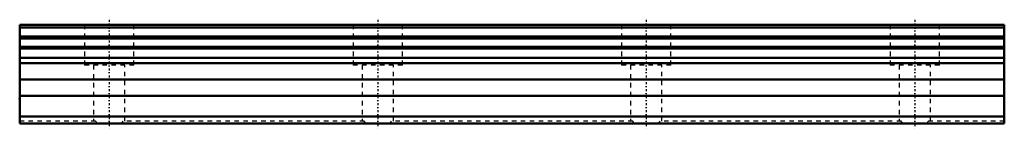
# Model space of a CAD drawing. Header units: millimetres. Extents: x -20 to 200, y -1 to 23.
import ezdxf

# ---------------------------------------------------------------- set-up
doc = ezdxf.new("R2010")
doc.units = ezdxf.units.MM
doc.linetypes.add('Center', pattern=[1.5, 0.45, -0.5, 0.05, -0.5])
doc.linetypes.add('Dashed', pattern=[2, 1, -1])
for name, color, linetype, lineweight in [('2d ConnectionPoints', 7, 'Continuous', 50), ('AM_0', 7, 'Continuous', 50), ('AM_7', 7, 'Center', 25), ('AM_9', 6, 'Dashed', 25)]:
    doc.layers.add(name, color=color, linetype=linetype, lineweight=lineweight)

msp = doc.modelspace()

# ---------------------------------------------------------------- linework, layer by layer
at = {"layer": '2d ConnectionPoints'}
for p in [(-20, 5.5), (0, 0), (0, 0)]:
    msp.add_point(p, dxfattribs=at)
at = {"layer": 'AM_0'}
for p, q in [((200, 22), (-20, 22)), ((-20, 22), (-20, 0)), ((200, 22), (200, 0)), ((200, 21.38), (-20, 21.38)), ((200, 19.33), (-20, 19.33)), ((200, 18.91), (-20, 18.91)), ((200, 17.08), (-20, 17.08)), ((200, 16.67), (-20, 16.67)), ((200, 14.61), (-20, 14.61)), ((200, 13.38), (-20, 13.38)), ((200, 9.8), (-20, 9.8)), ((200, 6.1), (-20, 6.1)), ((200, 1.5), (-20, 1.5)), ((200, 0), (-20, 0))]:
    msp.add_line(p, q, dxfattribs=at)
at = {"layer": 'AM_7'}
for p, q in [((0, 23.1), (0, -1.1)), ((60, 23.1), (60, -1.1)), ((120, 23.1), (120, -1.1)), ((180, 23.1), (180, -1.1))]:
    msp.add_line(p, q, dxfattribs=at)
at = {"layer": 'AM_9'}
for p, q in [((-5.5, 22), (-5.5, 13)), ((5.5, 13), (5.5, 22)), ((54.5, 22), (54.5, 13)), ((65.5, 13), (65.5, 22)), ((114.5, 22), (114.5, 13)), ((125.5, 13), (125.5, 22)), ((174.5, 22), (174.5, 13)), ((185.5, 13), (185.5, 22)), ((5.5, 13), (-5.5, 13)), ((-3.5, 13), (-3.5, 0.5)), ((3.5, 0.5), (3.5, 13)), ((65.5, 13), (54.5, 13)), ((56.5, 13), (56.5, 0.5)), ((63.5, 0.5), (63.5, 13)), ((125.5, 13), (114.5, 13)), ((116.5, 13), (116.5, 0.5)), ((123.5, 0.5), (123.5, 13)), ((185.5, 13), (174.5, 13)), ((176.5, 13), (176.5, 0.5)), ((183.5, 0.5), (183.5, 13)), ((-3.03, 0.5), (-20, 0.5)), ((56.97, 0.5), (3.03, 0.5)), ((116.97, 0.5), (63.03, 0.5)), ((176.97, 0.5), (123.03, 0.5)), ((200, 0.5), (183.03, 0.5))]:
    msp.add_line(p, q, dxfattribs=at)
for points in [[(-2.68, 0), (-2.87, 0.24), (-3.03, 0.5), (-3.03, 0.5)], [(3.03, 0.5), (2.87, 0.24), (2.68, 0), (2.68, 0)], [(57.32, 0), (57.13, 0.24), (56.97, 0.5), (56.97, 0.5)], [(63.03, 0.5), (62.87, 0.24), (62.68, 0), (62.68, 0)], [(117.32, 0), (117.13, 0.24), (116.97, 0.5), (116.97, 0.5)], [(123.03, 0.5), (122.87, 0.24), (122.68, 0), (122.68, 0)], [(177.32, 0), (177.13, 0.24), (176.97, 0.5), (176.97, 0.5)], [(183.03, 0.5), (182.87, 0.24), (182.68, 0), (182.68, 0)]]:
    msp.add_lwpolyline(points, dxfattribs=at)

doc.saveas('drawing.dxf')
